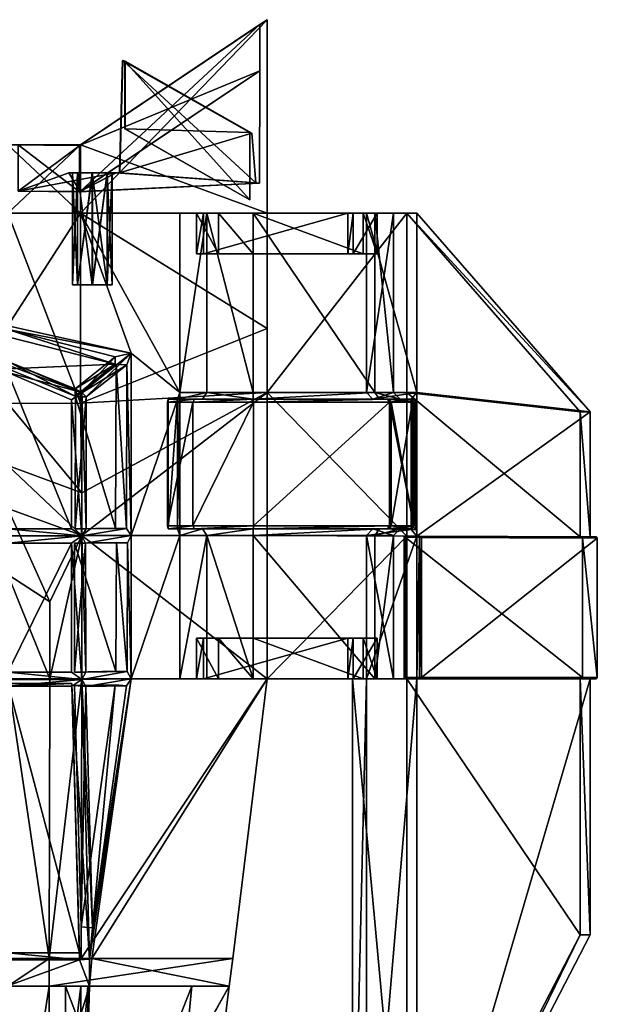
# Model space of a CAD drawing. Header units: inches. Extents: x -108 to 108, y -167 to 167.
# Tile 4 of 4: x 2 to 108, y -13 to 167. Entities that reach past the tile are written whole.
import ezdxf

# ---------------------------------------------------------------- set-up
doc = ezdxf.new("R2010")
doc.units = ezdxf.units.IN
doc.header["$MEASUREMENT"] = 0
doc.layers.get('0').update_dxf_attribs({"color": 183, "true_color": 0x8c58e1})

msp = doc.modelspace()

# ---------------------------------------------------------------- meshes
at = {"color": 133, "true_color": 0x57e0c6}
mesh = msp.add_polyface(dxfattribs=at)
corners = [(13.3, 144.29, 9.15), (47.46, 167.21, 14.55), (47.46, 131.81, 14.55), (13.3, 131.81, 9.15), (47.46, 167.21, 21.89), (13.3, 144.29, 34.2), (13.3, 131.81, 34.2), (46.11, 166.31, 20.73), (13.09, 144.16, 32.63), (13.2, 144.23, 10.73), (46.11, 166.31, 15.93), (46.11, 157.85, 20.73), (13.09, 135.69, 32.63), (13.2, 135.77, 10.73), (46.11, 157.85, 15.93), (46.03, 137.26, 19.56), (19.8, 139.2, 13.22), (46.03, 137.26, 17.3), (19.05, 139.2, 21.55), (19.05, 139.2, 28.22), (19.73, 139.2, 28.8), (19.74, 139.2, 20.97), (11.82, 139.2, 21.55), (11.13, 139.2, 20.97), (11.82, 139.2, 13.81), (19.11, 139.2, 13.81), (11.13, 139.2, 13.22), (19.06, 139.2, 20.39), (19.05, 139.2, 24.89), (18.15, 139.2, 22.39), (18.14, 139.2, 27.39), (15.43, 139.2, 28.22), (11.82, 139.2, 28.22), (15.43, 139.2, 21.55), (15.44, 139.2, 20.39), (11.82, 139.2, 20.39), (18.16, 139.2, 19.56), (15.46, 139.2, 13.81), (18.19, 139.2, 14.63), (19.08, 139.2, 17.1), (18.16, 118.64, 19.56), (20.41, 139.15, 27.92), (20.42, 139.15, 20.97), (20.47, 139.15, 13.93), (20.99, 159.74, 27.92), (20.99, 159.74, 20.97), (21.05, 159.74, 13.93), (21.39, 147.25, 20.97), (21.39, 147.25, 27.36), (44.26, 134.23, 18.11), (21.39, 159.6, 27.36), (21.39, 159.6, 20.97), (21.44, 159.6, 14.38), (21.44, 147.25, 14.38)]
mesh.append_faces([[corners[k] for k in face] for face in [(0, 1, 2, 0), (2, 3, 0, 2), (4, 5, 6, 4), (7, 8, 5, 7), (5, 4, 7, 5), (9, 10, 1, 9), (1, 0, 9, 1), (11, 12, 8, 11), (8, 7, 11, 8), (13, 14, 10, 13), (10, 9, 13, 10), (12, 11, 15, 12), (13, 16, 17, 13), (18, 19, 20, 18), (20, 21, 18, 20), (22, 18, 21, 22), (21, 23, 22, 21), (24, 25, 16, 24), (16, 26, 24, 16), (25, 27, 21, 25), (21, 16, 25, 21), (34, 36, 40, 34), (41, 42, 21, 41), (21, 20, 41, 21), (42, 43, 16, 42), (16, 21, 42, 16), (44, 45, 42, 44), (42, 41, 44, 42), (45, 46, 43, 45), (43, 42, 45, 43), (47, 48, 49, 47), (50, 51, 45, 50), (45, 44, 50, 45), (51, 52, 46, 51), (46, 45, 51, 46), (48, 47, 51, 48), (51, 50, 48, 51), (47, 53, 52, 47), (52, 51, 47, 52)]], dxfattribs={"vtx2": -1, "vtx3": -1, "color": 133})
mesh.append_faces([[corners[k] for k in face] for face in [(28, 19, 18, 28), (28, 18, 29, 28), (28, 30, 19, 28), (31, 32, 19, 31), (31, 19, 30, 31), (33, 18, 22, 33), (33, 29, 18, 33), (34, 35, 27, 34), (34, 27, 36, 34), (37, 25, 24, 37), (37, 38, 25, 37), (39, 27, 25, 39), (39, 25, 38, 39), (39, 36, 27, 39)]], dxfattribs={"vtx3": -1, "color": 133})
mesh = msp.add_polyface(dxfattribs=at)
corners = [(45.35, 137.32, 19.18), (45.35, 137.32, 17.95), (45.35, 137.32, 17.78), (44.66, 146.42, 17.78), (44.66, 146.42, 19.18), (47.46, 167.21, 17.95), (47.46, 167.21, 21.89), (47.46, 131.81, 21.89), (47.46, 131.81, 17.95), (13.3, 131.81, 34.2), (36.42, 131.81, 46.93), (44.9, 131.81, 49.84), (44.88, 131.81, 47.26), (38.56, 131.81, 45.09), (34.51, 131.81, 36.98), (31.46, 131.81, 36.97), (35.8, 131.81, 34.45), (33.66, 131.81, 32.63), (47.46, 131.81, 14.55), (47.46, 167.21, 14.55), (46.11, 166.31, 17.95), (46.11, 166.31, 20.73), (46.11, 166.31, 15.93), (46.11, 157.85, 17.95), (46.11, 157.85, 20.73), (46.11, 157.85, 15.93), (46.03, 137.26, 17.95), (46.03, 137.26, 19.56), (19.73, 139.2, 28.8), (13.09, 135.69, 32.63), (46.03, 137.26, 17.3), (13.2, 135.77, 10.73), (20.41, 139.15, 27.92), (20.47, 139.15, 13.93), (19.8, 139.2, 13.22), (20.99, 159.74, 27.92), (21.05, 159.74, 13.93), (44.26, 134.23, 18.11), (21.44, 147.25, 14.38), (21.39, 147.25, 20.97), (21.39, 147.25, 27.36), (44.26, 134.23, 18.92), (44.26, 146.57, 18.92), (21.39, 159.6, 27.36), (21.44, 159.6, 14.38), (44.26, 146.57, 18.11)]
mesh.append_faces([[corners[k] for k in face] for face in [(0, 1, 2, 0), (2, 3, 0, 2), (5, 6, 7, 5), (7, 8, 5, 7), (9, 7, 6, 9), (10, 11, 12, 10), (13, 14, 15, 13), (15, 10, 13, 15), (14, 16, 17, 14), (17, 15, 14, 17), (18, 19, 5, 18), (5, 8, 18, 5), (20, 21, 6, 20), (6, 5, 20, 6), (22, 20, 5, 22), (5, 19, 22, 5), (23, 24, 21, 23), (21, 20, 23, 21), (25, 23, 20, 25), (20, 22, 25, 20), (26, 27, 24, 26), (24, 23, 26, 24), (27, 28, 29, 27), (30, 25, 31, 30), (30, 26, 23, 30), (23, 25, 30, 23), (1, 0, 27, 1), (27, 26, 1, 27), (0, 32, 28, 0), (28, 27, 0, 28), (33, 2, 30, 33), (30, 34, 33, 30), (2, 1, 26, 2), (26, 30, 2, 26), (4, 35, 32, 4), (32, 0, 4, 32), (36, 3, 2, 36), (2, 33, 36, 2), (37, 38, 39, 37), (42, 43, 35, 42), (35, 4, 42, 35), (44, 45, 3, 44), (3, 36, 44, 3), (45, 42, 4, 45), (4, 3, 45, 4), (41, 40, 43, 41), (43, 42, 41, 43), (38, 37, 45, 38), (45, 44, 38, 45), (37, 41, 42, 37), (42, 45, 37, 42)]], dxfattribs={"vtx2": -1, "vtx3": -1, "color": 133})
mesh.append_faces([[corners[k] for k in face] for face in [(0, 3, 4, 0), (37, 40, 41, 37)]], dxfattribs={"vtx3": -1, "color": 133})
mesh = msp.add_polyface(dxfattribs=at)
corners = [(13.3, 144.29, 34.2), (0, 144.29, 34.2), (0, 131.81, 34.2), (13.3, 131.81, 34.2), (0, 144.29, 9.15), (13.3, 144.29, 9.15), (13.3, 131.81, 9.15), (0, 131.81, 9.15), (13.09, 144.16, 32.63), (1.87, 144.29, 32.63), (1.87, 144.29, 23.8), (0, 144.29, 23.8), (1.87, 144.29, 10.73), (13.2, 144.23, 10.73), (13.09, 135.69, 32.63), (1.87, 135.83, 32.63), (1.87, 135.83, 23.8), (1.87, 135.83, 10.73), (13.2, 135.77, 10.73), (19.73, 139.2, 28.8), (11.13, 139.2, 28.81), (11.13, 139.2, 20.97), (11.13, 139.2, 13.22), (19.8, 139.2, 13.22), (19.05, 139.2, 28.22), (11.82, 139.2, 28.22), (11.82, 139.2, 21.55), (19.06, 139.2, 20.39), (11.82, 139.2, 20.39), (19.74, 139.2, 20.97), (11.82, 139.2, 13.81), (15.43, 139.2, 28.22), (12.72, 139.2, 27.39), (11.82, 139.2, 24.89), (12.72, 139.2, 22.39), (15.43, 139.2, 21.55), (15.44, 139.2, 20.39), (12.72, 139.2, 19.56), (11.82, 139.2, 17.1), (12.73, 139.2, 14.63), (15.46, 139.2, 13.81), (11.82, 118.64, 24.89), (12.72, 118.64, 22.39), (15.44, 118.64, 20.39), (12.72, 118.64, 19.56), (-1.87, 144.29, 10.73), (-1.87, 144.29, 23.8)]
mesh.append_faces([[corners[k] for k in face] for face in [(0, 1, 2, 0), (2, 3, 0, 2), (4, 5, 6, 4), (6, 7, 4, 6), (8, 9, 1, 8), (1, 0, 8, 1), (9, 10, 11, 9), (11, 1, 9, 11), (10, 12, 4, 10), (4, 11, 10, 4), (12, 13, 5, 12), (5, 4, 12, 5), (14, 15, 9, 14), (9, 8, 14, 9), (15, 16, 10, 15), (10, 9, 15, 10), (16, 17, 12, 16), (12, 10, 16, 12), (17, 18, 13, 17), (13, 12, 17, 13), (19, 20, 15, 19), (15, 14, 19, 15), (20, 21, 16, 20), (16, 15, 20, 16), (21, 22, 17, 21), (17, 16, 21, 17), (22, 23, 18, 22), (18, 17, 22, 18), (24, 25, 20, 24), (20, 19, 24, 20), (25, 26, 21, 25), (21, 20, 25, 21), (27, 28, 21, 27), (21, 29, 27, 21), (28, 30, 22, 28), (22, 21, 28, 22), (34, 33, 41, 34), (35, 34, 42, 35), (37, 36, 43, 37), (38, 37, 44, 38), (4, 45, 46, 4), (46, 11, 4, 46)]], dxfattribs={"vtx2": -1, "vtx3": -1, "color": 133})
mesh.append_faces([[corners[k] for k in face] for face in [(31, 32, 25, 31), (33, 26, 25, 33), (33, 25, 32, 33), (33, 34, 26, 33), (35, 26, 34, 35), (36, 37, 28, 36), (38, 30, 28, 38), (38, 28, 37, 38), (38, 39, 30, 38), (40, 30, 39, 40)]], dxfattribs={"vtx3": -1, "color": 133})
mesh = msp.add_polyface(dxfattribs=at)
corners = [(13.3, 131.81, 9.15), (47.46, 131.81, 14.55), (47.46, 110.68, 14.55), (13.3, 97.03, 9.15), (0, 131.81, 9.15), (0, 131.81, 40.07), (13.3, 131.81, 40.07), (13.3, 131.81, 34.2), (0, 131.81, 34.2), (31.46, 131.81, 36.97), (33.66, 131.81, 32.63), (0, 111.15, 40.07), (22.56, 106.17, 40.07), (18.15, 118.64, 22.39), (19.05, 118.64, 24.89), (19.05, 139.2, 24.89), (18.15, 139.2, 22.39), (18.14, 118.64, 27.39), (18.14, 139.2, 27.39), (15.43, 118.64, 28.22), (15.43, 139.2, 28.22), (12.72, 118.64, 27.39), (12.72, 139.2, 27.39), (11.82, 118.64, 24.89), (11.82, 139.2, 24.89), (12.72, 118.64, 22.39), (12.72, 139.2, 22.39), (15.43, 118.64, 21.55), (15.43, 139.2, 21.55), (18.16, 118.64, 19.56), (15.44, 118.64, 20.39), (15.44, 139.2, 20.39), (12.72, 118.64, 19.56), (12.72, 139.2, 19.56), (11.82, 118.64, 17.1), (11.82, 139.2, 17.1), (12.73, 118.64, 14.63), (12.73, 139.2, 14.63), (15.46, 118.64, 13.81), (15.46, 139.2, 13.81), (18.19, 118.64, 14.63), (18.19, 139.2, 14.63), (19.08, 118.64, 17.1), (19.08, 139.2, 17.1), (18.16, 139.2, 19.56), (0, 110.46, 41.42), (0, 109.12, 40.43), (19.64, 104.13, 40.43), (31.46, 98.96, 36.97)]
mesh.append_faces([[corners[k] for k in face] for face in [(0, 1, 2, 0), (2, 3, 0, 2), (4, 0, 3, 4), (5, 6, 7, 5), (7, 8, 5, 7), (7, 6, 9, 7), (9, 10, 7, 9), (11, 12, 6, 11), (6, 5, 11, 6), (13, 14, 15, 13), (15, 16, 13, 15), (14, 17, 18, 14), (18, 15, 14, 18), (17, 19, 20, 17), (20, 18, 17, 20), (19, 21, 22, 19), (22, 20, 19, 22), (21, 23, 24, 21), (24, 22, 21, 24), (23, 25, 26, 23), (25, 27, 28, 25), (27, 13, 16, 27), (16, 28, 27, 16), (29, 30, 31, 29), (30, 32, 33, 30), (32, 34, 35, 32), (34, 36, 37, 34), (37, 35, 34, 37), (36, 38, 39, 36), (39, 37, 36, 39), (38, 40, 41, 38), (41, 39, 38, 41), (40, 42, 43, 40), (43, 41, 40, 43), (42, 29, 44, 42), (44, 43, 42, 44), (12, 11, 45, 12), (45, 46, 47, 45), (6, 12, 48, 6), (48, 9, 6, 48), (13, 21, 17, 13), (17, 14, 13, 17), (25, 21, 13, 25), (13, 27, 25, 13), (29, 36, 32, 29), (32, 30, 29, 32), (40, 36, 29, 40), (29, 42, 40, 29)]], dxfattribs={"vtx2": -1, "vtx3": -1, "color": 133})
mesh.append_faces([[corners[k] for k in face] for face in [(25, 23, 21, 25), (19, 17, 21, 19), (40, 38, 36, 40), (34, 32, 36, 34)]], dxfattribs={"vtx3": -1, "color": 133})
mesh = msp.add_polyface(dxfattribs=at)
corners = [(13.3, 97.03, 9.15), (0, 96.94, 9.15), (0, 131.81, 9.15), (22.56, 72.76, 37.14), (31.46, 72.76, 36.97), (31.46, 98.96, 36.97), (22.56, 106.17, 40.07), (19.7, 74.12, 37.9), (19.83, 104.09, 40.43), (12.37, 98.17, 47.3), (12.33, 74.01, 49.5), (14.3, 98.17, 48.22), (21.78, 104.03, 41.32), (13.5, 98.96, 49.64), (21.71, 74.07, 38.66), (14.35, 74.01, 50.26), (13.5, 72.69, 51.66), (19.64, 105.48, 41.42), (12.33, 99.65, 48.29), (0, 104.64, 48.25), (0, 103.95, 49.6), (11.65, 97.64, 49.64), (11.65, 74.01, 51.66), (19.64, 104.13, 40.43), (12.33, 98.31, 47.31), (0, 103.29, 47.27), (11.65, 97.64, 47.76), (11.65, 74.01, 49.78), (0, 74.01, 52.2), (0, 74.01, 54.08), (13.52, 80.6, 23.8), (0, 85.58, 23.8), (29.31, 73.98, 39.56), (29.31, 97.74, 39.56), (31.02, 97.74, 38.71), (29.2, 74.54, 40.33), (29.2, 97.18, 40.33), (13.52, 72.76, 23.8), (0, 77.74, 23.8), (47.46, 98.96, 17.95), (0, 109.12, 40.43), (0, 102.59, 47.72), (0, 110.46, 41.42), (0, 102.59, 49.6)]
mesh.append_faces([[corners[k] for k in face] for face in [(0, 1, 2, 0), (3, 4, 5, 3), (5, 6, 3, 5), (7, 8, 9, 7), (9, 10, 7, 9), (11, 12, 6, 11), (6, 13, 11, 6), (12, 14, 3, 12), (3, 6, 12, 3), (14, 15, 16, 14), (15, 11, 13, 15), (13, 16, 15, 13), (17, 18, 13, 17), (13, 6, 17, 13), (13, 18, 19, 13), (19, 20, 13, 19), (21, 22, 16, 21), (16, 13, 21, 16), (23, 24, 18, 23), (18, 17, 23, 18), (24, 25, 19, 24), (19, 18, 24, 19), (26, 27, 22, 26), (22, 21, 26, 22), (27, 28, 29, 27), (29, 22, 27, 29), (9, 8, 12, 9), (12, 11, 9, 12), (8, 7, 14, 8), (14, 12, 8, 14), (7, 10, 15, 7), (15, 14, 7, 15), (10, 9, 11, 10), (11, 15, 10, 11), (1, 0, 30, 1), (30, 31, 1, 30), (32, 33, 34, 32), (35, 36, 33, 35), (33, 32, 35, 33), (37, 38, 31, 37), (31, 30, 37, 31), (37, 30, 39, 37), (25, 24, 23, 25), (23, 40, 25, 23), (41, 28, 27, 41), (27, 26, 41, 27), (42, 17, 6, 42), (43, 21, 13, 43), (13, 20, 43, 13), (23, 17, 42, 23), (43, 41, 26, 43), (26, 21, 43, 26)]], dxfattribs={"vtx2": -1, "vtx3": -1, "color": 133})
mesh = msp.add_polyface(dxfattribs=at)
corners = [(47.46, 98.96, 17.95), (72.99, 98.96, 17.95), (72.99, 72.66, 17.95), (47.46, 72.76, 17.95), (72.99, 131.81, 17.95), (47.46, 131.81, 17.95), (44.93, 74.54, 53), (69.81, 74.54, 44.03), (69.81, 97.18, 44.03), (44.93, 97.18, 53), (29.2, 74.54, 40.33), (33.83, 74.54, 49.18), (33.83, 97.18, 49.18), (29.2, 97.18, 40.33), (13.3, 97.03, 9.15), (47.46, 110.68, 14.55), (13.52, 80.6, 23.8), (68.02, 73.98, 42.53), (44.91, 73.98, 50.86), (44.9, 72.76, 49.84), (35.58, 73.98, 47.66), (36.42, 72.76, 46.93), (31.02, 73.98, 38.71), (31.46, 72.76, 36.97), (31.02, 97.74, 38.71), (31.46, 98.96, 36.97), (35.58, 97.74, 47.66), (36.42, 98.96, 46.93), (70.59, 98.96, 34.61), (66.75, 97.74, 25.02), (65.63, 98.96, 24.66), (69.47, 73.98, 43.75), (44.93, 73.98, 52.6), (34.16, 73.98, 48.9), (29.31, 73.98, 39.56), (29.31, 97.74, 39.56), (34.16, 97.74, 48.9), (44.93, 97.74, 52.6), (44.91, 97.74, 50.86), (69.47, 97.74, 43.75), (68.02, 97.74, 42.53), (13.52, 72.76, 23.8), (44.9, 98.96, 49.84), (67.16, 98.96, 41.82), (71.79, 97.74, 34.6), (36.42, 131.81, 46.93)]
mesh.append_faces([[corners[k] for k in face] for face in [(0, 1, 2, 0), (2, 3, 0, 2), (4, 1, 0, 4), (0, 5, 4, 0), (6, 7, 8, 6), (8, 9, 6, 8), (10, 11, 12, 10), (12, 13, 10, 12), (11, 6, 9, 11), (9, 12, 11, 9), (14, 15, 0, 14), (0, 16, 14, 0), (17, 18, 19, 17), (18, 20, 21, 18), (20, 22, 23, 20), (22, 24, 25, 22), (25, 23, 22, 25), (24, 26, 27, 24), (27, 25, 24, 27), (31, 32, 18, 31), (18, 17, 31, 18), (32, 33, 20, 32), (20, 18, 32, 20), (33, 34, 22, 33), (22, 20, 33, 22), (24, 22, 34, 24), (35, 36, 26, 35), (26, 24, 35, 26), (36, 37, 38, 36), (38, 26, 36, 38), (37, 39, 40, 37), (40, 38, 37, 40), (7, 6, 32, 7), (32, 31, 7, 32), (6, 11, 33, 6), (33, 32, 6, 33), (11, 10, 34, 11), (34, 33, 11, 34), (13, 12, 36, 13), (36, 35, 13, 36), (12, 9, 37, 12), (37, 36, 12, 37), (9, 8, 39, 9), (39, 37, 9, 39), (0, 3, 41, 0), (38, 42, 27, 38), (27, 26, 38, 27), (43, 40, 44, 43), (43, 42, 38, 43), (38, 40, 43, 38), (25, 27, 45, 25)]], dxfattribs={"vtx2": -1, "vtx3": -1, "color": 133})
mesh.append_faces([[corners[k] for k in face] for face in [(28, 29, 30, 28)]], dxfattribs={"vtx3": -1, "color": 133})
mesh = msp.add_polyface(dxfattribs=at)
corners = [(33.66, 131.81, 32.63), (63.07, 131.81, 21.89), (47.46, 131.81, 21.89), (13.3, 131.81, 34.2), (72.99, 131.81, 17.95), (47.46, 131.81, 17.95), (34.51, 124.37, 36.98), (63.19, 124.37, 25.88), (62.19, 124.37, 24.81), (35.8, 124.37, 34.45), (65.63, 131.81, 24.66), (74.84, 131.81, 20.98), (106.55, 95.44, 8.79), (35.8, 131.81, 34.45), (62.19, 131.81, 24.81), (63.19, 131.81, 25.88), (67.55, 131.81, 34.63), (70.59, 131.81, 34.61), (65, 131.81, 40.01), (67.16, 131.81, 41.82), (44.88, 131.81, 47.26), (44.9, 131.81, 49.84), (38.56, 131.81, 45.09), (36.42, 131.81, 46.93), (67.55, 124.37, 34.63), (65, 124.37, 40.01), (44.88, 124.37, 47.26), (38.56, 124.37, 45.09), (34.51, 131.81, 36.98), (47.46, 110.68, 14.55), (47.46, 131.81, 14.55), (47.46, 98.96, 17.95), (65.63, 98.96, 24.66), (74.84, 98.96, 20.98), (67.16, 98.96, 41.82), (44.9, 98.96, 49.84), (70.59, 98.96, 34.61), (31.46, 131.81, 36.97), (31.46, 98.96, 36.97), (36.42, 98.96, 46.93)]
mesh.append_faces([[corners[k] for k in face] for face in [(0, 1, 2, 0), (2, 3, 0, 2), (1, 4, 5, 1), (5, 2, 1, 5), (6, 7, 8, 6), (8, 9, 6, 8), (10, 11, 4, 10), (4, 1, 10, 4), (4, 11, 12, 4), (13, 14, 1, 13), (1, 0, 13, 1), (14, 15, 10, 14), (10, 1, 14, 10), (15, 16, 17, 15), (17, 10, 15, 17), (16, 18, 19, 16), (19, 17, 16, 19), (18, 20, 21, 18), (21, 19, 18, 21), (20, 22, 23, 20), (9, 8, 14, 9), (14, 13, 9, 14), (8, 7, 15, 8), (15, 14, 8, 15), (7, 24, 16, 7), (16, 15, 7, 16), (24, 25, 18, 24), (18, 16, 24, 18), (25, 26, 20, 25), (20, 18, 25, 20), (26, 27, 22, 26), (22, 20, 26, 22), (27, 6, 28, 27), (28, 22, 27, 28), (6, 9, 13, 6), (13, 28, 6, 13), (29, 30, 5, 29), (5, 31, 29, 5), (10, 32, 33, 10), (34, 19, 21, 34), (21, 35, 34, 21), (36, 17, 19, 36), (19, 34, 36, 19), (17, 36, 32, 17), (32, 10, 17, 32), (23, 37, 38, 23), (23, 39, 35, 23), (35, 21, 23, 35), (25, 7, 27, 25), (27, 26, 25, 27)]], dxfattribs={"vtx2": -1, "vtx3": -1, "color": 133})
mesh.append_faces([[corners[k] for k in face] for face in [(25, 24, 7, 25), (6, 27, 7, 6)]], dxfattribs={"vtx3": -1, "color": 133})
mesh = msp.add_polyface(dxfattribs=at)
corners = [(70.12, 74.54, 26.01), (74.04, 74.47, 24.75), (74.03, 97.18, 24.75), (70.11, 97.18, 26), (104.71, 95.44, 5.75), (106.55, 95.44, 8.79), (106.55, 72.53, 8.79), (104.71, 72.54, 5.75), (72.99, 98.96, 17.95), (72.99, 72.66, 17.95), (74.84, 72.65, 20.98), (74.84, 98.96, 20.98), (72.99, 131.81, 17.95), (74.3, 97.18, 34.57), (74.3, 74.54, 34.57), (69.81, 97.18, 44.03), (69.81, 74.54, 44.03), (66.75, 97.74, 25.02), (73.8, 97.74, 22.52), (65.63, 98.96, 24.66), (73.8, 73.89, 22.52), (66.76, 73.98, 25.02), (65.63, 72.76, 24.66), (71.79, 73.98, 34.6), (70.59, 72.76, 34.61), (68.02, 73.98, 42.53), (67.16, 72.76, 41.82), (71.79, 97.74, 34.6), (70.59, 98.96, 34.61), (69.68, 97.74, 25.84), (74.58, 97.74, 24.13), (74.58, 73.89, 24.12), (69.68, 73.98, 25.85), (73.83, 73.98, 34.57), (69.47, 73.98, 43.75), (69.47, 97.74, 43.75), (73.83, 97.74, 34.57), (68.02, 97.74, 42.53), (74.84, 131.81, 20.98), (65.63, 131.81, 24.66), (67.16, 98.96, 41.82)]
mesh.append_faces([[corners[k] for k in face] for face in [(0, 1, 2, 0), (2, 3, 0, 2), (4, 5, 6, 4), (6, 7, 4, 6), (8, 4, 7, 8), (7, 9, 8, 7), (10, 6, 5, 10), (5, 11, 10, 5), (5, 4, 12, 5), (3, 13, 14, 3), (14, 0, 3, 14), (15, 16, 14, 15), (14, 13, 15, 14), (17, 18, 11, 17), (11, 19, 17, 11), (18, 20, 10, 18), (10, 11, 18, 10), (20, 21, 22, 20), (21, 23, 24, 21), (23, 25, 26, 23), (29, 30, 18, 29), (18, 17, 29, 18), (30, 31, 20, 30), (20, 18, 30, 20), (31, 32, 21, 31), (21, 20, 31, 21), (32, 33, 23, 32), (23, 21, 32, 23), (33, 34, 25, 33), (25, 23, 33, 25), (35, 36, 27, 35), (27, 37, 35, 27), (36, 29, 17, 36), (17, 27, 36, 17), (3, 2, 30, 3), (30, 29, 3, 30), (2, 1, 31, 2), (31, 30, 2, 31), (1, 0, 32, 1), (32, 31, 1, 32), (0, 14, 33, 0), (33, 32, 0, 33), (14, 16, 34, 14), (34, 33, 14, 34), (15, 13, 36, 15), (36, 35, 15, 36), (13, 3, 29, 13), (29, 36, 13, 29), (11, 38, 39, 11), (27, 28, 40, 27)]], dxfattribs={"vtx2": -1, "vtx3": -1, "color": 133})
mesh.append_faces([[corners[k] for k in face] for face in [(4, 8, 12, 4), (27, 17, 28, 27), (11, 5, 38, 11)]], dxfattribs={"vtx3": -1, "color": 133})
mesh = msp.add_polyface(dxfattribs=at)
corners = [(31.46, 46.55, 36.97), (36.42, 46.55, 46.93), (36.42, 72.76, 46.93), (31.46, 72.76, 36.97), (35.8, 53.99, 34.45), (34.51, 53.99, 36.98), (34.51, 46.55, 36.98), (35.8, 46.55, 34.45), (22.56, 46.55, 34.2), (22.56, 72.76, 37.14), (33.66, 46.55, 32.63), (19.74, 47.92, 35.13), (19.86, 71.49, 37.67), (12.18, 71.37, 49.41), (12.18, 47.74, 48.92), (11.65, 71.37, 49.78), (0, 71.37, 52.2), (0, 47.74, 52.19), (11.65, 47.74, 49.15), (21.87, 71.43, 38.46), (21.81, 47.86, 35.8), (14.25, 47.75, 49.59), (13.5, 46.41, 51.03), (14.19, 71.37, 50.2), (13.5, 72.69, 51.66), (21.71, 74.07, 38.66), (11.65, 71.37, 51.66), (11.65, 47.74, 51.03), (0, 47.74, 54.07), (0, 46.41, 54.1), (11.65, 74.01, 51.66), (0, 74.01, 54.08), (0, 72.69, 54.1), (0, 65.61, 17.86), (7.68, 60.62, 17.86), (7.68, 46.55, 15.12), (0, 46.55, 15.12), (13.52, 72.76, 23.8), (47.46, 72.76, 17.95), (47.46, 46.55, 17.95), (13.52, 46.55, 23.8), (35.58, 73.98, 47.66), (0, 77.74, 23.8), (0, 71.37, 54.08)]
mesh.append_faces([[corners[k] for k in face] for face in [(0, 1, 2, 0), (2, 3, 0, 2), (4, 5, 6, 4), (6, 7, 4, 6), (8, 0, 3, 8), (3, 9, 8, 3), (7, 6, 0, 7), (0, 10, 7, 0), (11, 12, 13, 11), (13, 14, 11, 13), (15, 16, 17, 15), (17, 18, 15, 17), (19, 20, 8, 19), (8, 9, 19, 8), (20, 21, 22, 20), (22, 8, 20, 22), (21, 23, 24, 21), (24, 22, 21, 24), (23, 19, 9, 23), (9, 24, 23, 9), (24, 9, 25, 24), (26, 27, 22, 26), (22, 24, 26, 22), (22, 27, 28, 22), (28, 29, 22, 28), (24, 30, 31, 24), (31, 32, 24, 31), (12, 11, 20, 12), (20, 19, 12, 20), (11, 14, 21, 11), (21, 20, 11, 21), (14, 13, 23, 14), (23, 21, 14, 23), (13, 12, 19, 13), (19, 23, 13, 19), (15, 18, 27, 15), (27, 26, 15, 27), (18, 17, 28, 18), (28, 27, 18, 28), (33, 34, 35, 33), (35, 36, 33, 35), (37, 38, 39, 37), (39, 40, 37, 39), (3, 2, 41, 3), (35, 34, 37, 35), (37, 40, 35, 37), (34, 33, 42, 34), (42, 37, 34, 42), (43, 26, 24, 43), (24, 32, 43, 24), (43, 16, 15, 43), (15, 26, 43, 15)]], dxfattribs={"vtx2": -1, "vtx3": -1, "color": 133})
mesh.append_faces([[corners[k] for k in face] for face in [(10, 0, 8, 10)]], dxfattribs={"vtx3": -1, "color": 133})
mesh = msp.add_polyface(dxfattribs=at)
corners = [(67.16, 46.55, 41.82), (67.16, 72.76, 41.82), (44.9, 72.76, 49.84), (44.9, 46.55, 49.84), (63.19, 53.99, 25.88), (34.51, 53.99, 36.98), (35.8, 53.99, 34.45), (62.19, 53.99, 24.81), (36.42, 72.76, 46.93), (36.42, 46.55, 46.93), (44.88, 53.99, 47.26), (65, 53.99, 40.01), (65, 46.55, 40.01), (67.55, 53.99, 34.63), (67.55, 46.55, 34.63), (63.19, 46.55, 25.88), (62.19, 46.55, 24.81), (65.63, 72.76, 24.66), (70.59, 72.76, 34.61), (70.59, 46.55, 34.61), (65.63, 46.55, 24.66), (72.99, 72.66, 17.95), (72.99, 46.55, 17.95), (47.46, 46.55, 17.95), (47.46, 72.76, 17.95), (72.71, 72.44, 16.77), (105.16, 72.32, 4.64), (105.16, 46.77, 4.64), (72.71, 46.77, 16.77), (107.85, 72.31, 9.17), (107.86, 46.77, 9.17), (75.69, 72.43, 21.94), (75.69, 46.77, 21.94), (74.84, 72.65, 20.98), (74.84, 46.55, 20.98), (73.8, 73.89, 22.52), (66.76, 73.98, 25.02), (71.79, 73.98, 34.6), (68.02, 73.98, 42.53), (44.91, 73.98, 50.86), (106.55, 72.53, 8.79), (107.64, 72.53, 9.11), (105.08, 72.54, 4.83), (104.71, 72.54, 5.75), (75.31, 72.65, 21.87), (75.31, 46.55, 21.87), (72.52, 72.66, 17.06), (72.52, 46.55, 17.06), (38.56, 53.99, 45.09)]
mesh.append_faces([[corners[k] for k in face] for face in [(0, 1, 2, 0), (2, 3, 0, 2), (4, 5, 6, 4), (6, 7, 4, 6), (3, 2, 8, 3), (8, 9, 3, 8), (10, 11, 12, 10), (11, 13, 14, 11), (13, 4, 15, 13), (4, 7, 16, 4), (17, 18, 19, 17), (19, 20, 17, 19), (18, 1, 0, 18), (0, 19, 18, 0), (21, 22, 23, 21), (23, 24, 21, 23), (25, 26, 27, 25), (27, 28, 25, 27), (26, 29, 30, 26), (30, 27, 26, 30), (29, 31, 32, 29), (32, 30, 29, 32), (33, 17, 20, 33), (20, 34, 33, 20), (17, 33, 35, 17), (18, 17, 36, 18), (1, 18, 37, 1), (2, 1, 38, 2), (8, 2, 39, 8), (40, 41, 42, 40), (42, 43, 40, 42), (33, 44, 41, 33), (41, 40, 33, 41), (34, 45, 44, 34), (44, 33, 34, 44), (21, 46, 47, 21), (47, 22, 21, 47), (43, 42, 46, 43), (46, 21, 43, 46), (41, 29, 26, 41), (26, 42, 41, 26), (44, 31, 29, 44), (29, 41, 44, 29), (45, 32, 31, 45), (31, 44, 45, 31), (46, 25, 28, 46), (28, 47, 46, 28), (42, 26, 25, 42), (25, 46, 42, 25), (10, 5, 13, 10), (13, 11, 10, 13)]], dxfattribs={"vtx2": -1, "vtx3": -1, "color": 133})
mesh.append_faces([[corners[k] for k in face] for face in [(10, 48, 5, 10), (4, 13, 5, 4)]], dxfattribs={"vtx3": -1, "color": 133})
mesh = msp.add_polyface(dxfattribs=at)
corners = [(72.99, 46.55, 17.95), (63.07, 46.55, 21.89), (47.46, 46.55, 21.89), (47.46, 46.55, 17.95), (104.71, -0.36, 5.75), (106.55, -0.36, 8.79), (74.84, -61.72, 20.98), (72.99, -61.72, 17.95), (65.63, 46.55, 24.66), (63.07, -61.72, 21.89), (74.84, 46.55, 20.98), (65.63, -61.72, 24.66), (106.55, 46.55, 8.79), (104.71, 46.55, 5.75), (38.56, 46.55, 45.09), (44.88, 46.55, 47.26), (44.9, 46.55, 49.84), (36.42, 46.55, 46.93), (65, 46.55, 40.01), (67.16, 46.55, 41.82), (67.55, 46.55, 34.63), (70.59, 46.55, 34.61), (63.19, 46.55, 25.88), (62.19, 46.55, 24.81), (62.19, 53.99, 24.81), (35.8, 53.99, 34.45), (35.8, 46.55, 34.45), (34.51, 53.99, 36.98), (38.56, 53.99, 45.09), (34.51, 46.55, 36.98), (44.88, 53.99, 47.26), (65, 53.99, 40.01), (67.55, 53.99, 34.63), (63.19, 53.99, 25.88), (33.66, 46.55, 32.63), (41.13, -4.67, 17.95), (13.38, -4.67, 23.8), (41.13, -4.67, 21.89), (40.51, -9.72, 21.89), (40.51, -9.72, 17.95), (107.64, 46.55, 9.11), (75.31, 46.55, 21.87), (105.09, 46.55, 4.83), (72.52, 46.55, 17.06), (107.86, 46.77, 9.17), (75.69, 46.77, 21.94), (105.16, 46.77, 4.64), (72.71, 46.77, 16.77), (22.56, 46.55, 34.2)]
mesh.append_faces([[corners[k] for k in face] for face in [(0, 1, 2, 0), (2, 3, 0, 2), (4, 5, 6, 4), (1, 0, 7, 1), (8, 1, 9, 8), (10, 8, 11, 10), (12, 10, 6, 12), (5, 4, 13, 5), (13, 12, 5, 13), (4, 7, 0, 4), (0, 13, 4, 0), (14, 15, 16, 14), (16, 17, 14, 16), (15, 18, 19, 15), (19, 16, 15, 19), (18, 20, 21, 18), (21, 19, 18, 21), (20, 22, 8, 20), (8, 21, 20, 8), (22, 23, 1, 22), (1, 8, 22, 1), (24, 25, 26, 24), (26, 23, 24, 26), (27, 28, 14, 27), (14, 29, 27, 14), (28, 30, 15, 28), (15, 14, 28, 15), (18, 15, 30, 18), (20, 18, 31, 20), (22, 20, 32, 22), (23, 22, 33, 23), (23, 26, 34, 23), (34, 1, 23, 34), (3, 35, 36, 3), (2, 37, 35, 2), (35, 3, 2, 35), (37, 38, 39, 37), (39, 35, 37, 39), (12, 40, 41, 12), (41, 10, 12, 41), (13, 42, 40, 13), (40, 12, 13, 40), (0, 43, 42, 0), (42, 13, 0, 42), (40, 44, 45, 40), (45, 41, 40, 45), (42, 46, 44, 42), (44, 40, 42, 44), (43, 47, 46, 43), (46, 42, 43, 46), (48, 2, 1, 48), (1, 34, 48, 1)]], dxfattribs={"vtx2": -1, "vtx3": -1, "color": 133})
mesh = msp.add_polyface(dxfattribs=at)
corners = [(0, -58.42, 8.4), (0, -9.72, 8.52), (7.52, -9.72, 8.52), (7.39, -58.42, 8.4), (33.87, -63.47, 21.82), (13.42, -63.47, 30.67), (13.11, -104.26, 28.04), (0, -104.22, 8.43), (0, -63.47, 8.4), (7.36, -63.47, 8.4), (74.84, -61.72, 20.98), (65.63, -61.72, 24.66), (63.07, -61.72, 21.89), (72.99, -61.72, 17.95), (104.71, -0.36, 5.75), (63.07, 46.55, 21.89), (65.63, 46.55, 24.66), (74.84, 46.55, 20.98), (106.55, -0.36, 8.79), (106.55, 46.55, 8.79), (14.9, -9.72, 34.4), (0, -9.68, 34.53), (0, -58.42, 30.95), (13.52, -58.42, 30.95), (40.51, -9.72, 21.89), (34.49, -58.42, 21.89), (40.51, -9.72, 17.95), (34.49, -58.42, 17.95), (13.23, -58.42, 23.8), (13.36, -9.72, 23.8), (13.21, -63.47, 23.73), (12.99, -104.26, 24.55), (0, -63.47, 30.67), (33.87, -63.47, 17.95), (14.45, -63.47, 21.64), (28.36, -63.47, 17.75), (10.52, -63.47, 11.33), (28.88, -58.42, 17.76), (14.48, -58.42, 21.72), (10.52, -58.42, 11.29), (14.65, -9.72, 21.82), (10.56, -9.72, 11.13), (33.64, -9.72, 17.73), (10.59, -104.23, 11.79), (23.99, -104.26, 17.65), (14.19, -104.26, 20.52)]
mesh.append_faces([[corners[k] for k in face] for face in [(0, 1, 2, 0), (2, 3, 0, 2), (4, 5, 6, 4), (7, 8, 9, 7), (10, 11, 12, 10), (12, 13, 10, 12), (10, 13, 14, 10), (13, 12, 15, 13), (12, 11, 16, 12), (11, 10, 17, 11), (10, 18, 19, 10), (20, 21, 22, 20), (22, 23, 20, 22), (24, 20, 23, 24), (23, 25, 24, 23), (26, 27, 28, 26), (28, 29, 26, 28), (26, 24, 25, 26), (25, 27, 26, 25), (3, 2, 29, 3), (29, 28, 3, 29), (9, 30, 31, 9), (3, 9, 8, 3), (8, 0, 3, 8), (5, 23, 22, 5), (22, 32, 5, 22), (33, 27, 25, 33), (25, 4, 33, 25), (4, 25, 23, 4), (23, 5, 4, 23), (27, 33, 9, 27), (9, 3, 27, 9), (34, 35, 33, 34), (33, 30, 34, 33), (35, 36, 9, 35), (9, 33, 35, 9), (36, 34, 30, 36), (30, 9, 36, 30), (37, 38, 28, 37), (28, 27, 37, 28), (38, 39, 3, 38), (3, 28, 38, 3), (39, 37, 27, 39), (27, 3, 39, 27), (39, 38, 40, 39), (40, 41, 39, 40), (37, 39, 41, 37), (41, 42, 37, 41), (38, 37, 42, 38), (42, 40, 38, 42), (34, 36, 43, 34), (36, 35, 44, 36), (35, 34, 45, 35)]], dxfattribs={"vtx2": -1, "vtx3": -1, "color": 133})
mesh = msp.add_polyface(dxfattribs=at)
corners = [(15.33, -4.68, 34.66), (41.13, -4.67, 21.89), (47.46, 46.55, 21.89), (22.56, 46.55, 34.2), (34.51, 46.55, 36.98), (38.56, 46.55, 45.09), (36.42, 46.55, 46.93), (31.46, 46.55, 36.97), (12.19, 45.29, 48.26), (13.41, 1.11, 35.74), (19.65, 45.4, 34.93), (15.46, 0.94, 36.42), (14.24, 45.12, 48.93), (13.5, 46.41, 51.03), (14.91, -4.82, 35.54), (21.7, 45.23, 35.61), (13.09, -4.95, 35.48), (0, -9.68, 34.53), (14.9, -9.72, 34.4), (0, -4.95, 35.48), (11.69, 45.17, 50.51), (13.09, -3.62, 33.71), (0, -3.62, 33.71), (11.69, 45.7, 48.73), (13.38, -4.67, 23.8), (13.52, 46.55, 23.8), (47.46, 46.55, 17.95), (7.54, -4.67, 8.52), (0, -4.67, 8.52), (0, 46.55, 15.12), (7.68, 46.55, 15.12), (0, -9.72, 8.52), (7.52, -9.72, 8.52), (40.51, -9.72, 21.89), (41.13, -4.67, 17.95), (40.51, -9.72, 17.95), (10.56, -9.72, 11.13), (14.65, -9.72, 21.82), (13.36, -9.72, 23.8), (33.64, -9.72, 17.73), (0, 45.7, 51.78), (0, 45.17, 53.55), (0, 46.41, 54.1)]
mesh.append_faces([[corners[k] for k in face] for face in [(0, 1, 2, 0), (2, 3, 0, 2), (4, 5, 6, 4), (6, 7, 4, 6), (11, 12, 13, 11), (13, 14, 11, 13), (12, 15, 3, 12), (3, 13, 12, 3), (16, 17, 18, 16), (18, 14, 16, 18), (20, 16, 14, 20), (14, 13, 20, 14), (16, 21, 22, 16), (22, 19, 16, 22), (23, 21, 16, 23), (16, 20, 23, 16), (10, 9, 11, 10), (11, 15, 10, 11), (9, 8, 12, 9), (12, 11, 9, 12), (8, 10, 15, 8), (15, 12, 8, 15), (24, 25, 26, 24), (27, 28, 29, 27), (29, 30, 27, 29), (27, 30, 25, 27), (25, 24, 27, 25), (31, 28, 27, 31), (27, 32, 31, 27), (0, 18, 33, 0), (33, 1, 0, 33), (34, 35, 32, 34), (32, 27, 34, 32), (36, 37, 38, 36), (38, 32, 36, 38), (37, 39, 35, 37), (35, 38, 37, 35), (39, 36, 32, 39), (32, 35, 39, 32), (40, 22, 21, 40), (21, 23, 40, 21), (41, 20, 13, 41), (13, 42, 41, 13), (41, 40, 23, 41), (23, 20, 41, 23), (11, 14, 3, 11), (3, 15, 11, 3)]], dxfattribs={"vtx2": -1, "vtx3": -1, "color": 133})
mesh.append_faces([[corners[k] for k in face] for face in [(8, 9, 10, 8), (17, 16, 19, 17), (0, 14, 18, 0), (34, 27, 24, 34), (3, 14, 0, 3)]], dxfattribs={"vtx3": -1, "color": 133})

doc.saveas('drawing.dxf')
